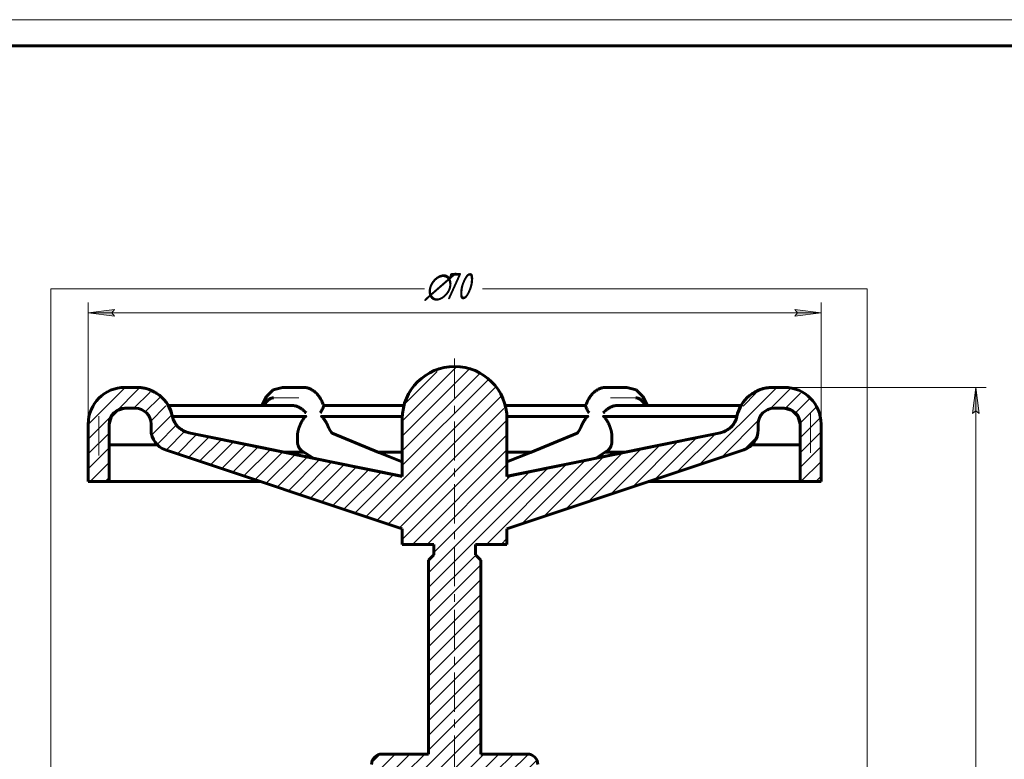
# Model space of a CAD drawing. Header units: millimetres. Extents: x 0 to 594, y 0 to 420.
# Tile 4 of 4: x 250 to 438, y 279 to 420. Entities that reach past the tile are written whole.
import ezdxf

# ---------------------------------------------------------------- set-up
doc = ezdxf.new("R2010")
doc.units = ezdxf.units.MM
for name, pattern in [('K5LT_AXLED', [12, 7.5, -1.5, 1.5, -1.5]), ('K5LT_BASIC', [0]), ('K5LT_THIN', [0]), ('K5LT_THIN_INCLUDED_TO_HATCHING', [0])]:
    doc.linetypes.add(name, pattern=pattern)
doc.layers.add('Системный слой', color=7, linetype='Continuous')
doc.layers.add('Системный слой (1)', color=251, linetype='Continuous', true_color=0x6c6c6c)
doc.styles.add('KDIMTEXTSTYLE', font='GOST_AU.SHX', dxfattribs={"width": 0.96, "oblique": 15, "height": 5})
doc.styles.add('KTEXTSTYLE', font='GOST_AU.SHX', dxfattribs={"width": 0.96, "height": 5})
doc.dimstyles.new('KDIMSTYLE (2.00)', dxfattribs={"dimtxt": 5, "dimasz": 1, "dimexe": 2, "dimexo": 0, "dimgap": 1, "dimtad": 1, "dimlfac": 0.5, "dimtxsty": 'KDIMTEXTSTYLE', "dimsah": 1, "dimcen": 0, "dimdle": 1, "dimadec": 0, "dimazin": 0, "dimtfac": 0.667, "dimtmove": 0, "dimatfit": 3, "dimfxl": 1, "dimtvp": 1, "dimtolj": 1, "dimtzin": 0, "dimarcsym": 0})

# ---------------------------------------------------------------- blocks, each defined once
blk = doc.blocks.new('U0')
at = {"layer": 'Системный слой (1)', "color": 150, "linetype": 'K5LT_BASIC', "lineweight": 60, "true_color": 0x0080ff}
for p, q in [((270.48, 345.73), (270.46, 345.73)), ((272.46, 345.73), (270.48, 345.73))]:
    blk.add_line(p, q, dxfattribs=at)
blk = doc.blocks.new('U1')
at = {"layer": 'Системный слой (1)', "color": 150, "linetype": 'K5LT_BASIC', "lineweight": 60, "true_color": 0x0080ff}
for p, q in [((396.44, 345.73), (394.46, 345.73)), ((396.46, 345.73), (396.44, 345.73))]:
    blk.add_line(p, q, dxfattribs=at)
blk = doc.blocks.new('U2')
at = {"layer": 'Системный слой (1)', "color": 150, "linetype": 'K5LT_BASIC', "lineweight": 60, "true_color": 0x0080ff}
for p, q in [((368.16, 347.72), (368.09, 347.73)), ((368.26, 347.72), (368.16, 347.72)), ((368.3, 347.71), (368.26, 347.72)), ((368.33, 347.7), (368.3, 347.71)), ((368.34, 347.7), (368.33, 347.7)), ((368.43, 347.68), (368.34, 347.7)), ((368.34, 347.7), (368.34, 347.7)), ((368.54, 347.65), (368.43, 347.68)), ((368.59, 347.63), (368.54, 347.65)), ((368.62, 347.62), (368.59, 347.63)), ((368.63, 347.61), (368.62, 347.62)), ((368.64, 347.61), (368.63, 347.61)), ((368.77, 347.54), (368.64, 347.61)), ((368.88, 347.47), (368.77, 347.54)), ((368.93, 347.44), (368.88, 347.47)), ((368.95, 347.42), (368.93, 347.44)), ((368.97, 347.41), (368.95, 347.42)), ((369.07, 347.33), (368.97, 347.41)), ((368.97, 347.41), (368.97, 347.41)), ((369.17, 347.24), (369.07, 347.33)), ((369.22, 347.19), (369.17, 347.24)), ((369.24, 347.17), (369.22, 347.19)), ((369.25, 347.16), (369.24, 347.17)), ((369.26, 347.15), (369.25, 347.16)), ((369.35, 347.04), (369.26, 347.15)), ((369.45, 346.93), (369.35, 347.04)), ((369.49, 346.87), (369.45, 346.93)), ((369.52, 346.84), (369.49, 346.87)), ((369.53, 346.82), (369.52, 346.84)), ((369.53, 346.81), (369.53, 346.82)), ((369.56, 346.78), (369.53, 346.81)), ((369.68, 346.6), (369.56, 346.78)), ((369.73, 346.5), (369.68, 346.6)), ((369.76, 346.45), (369.73, 346.5)), ((369.78, 346.42), (369.76, 346.45)), ((369.78, 346.41), (369.78, 346.42)), ((369.79, 346.4), (369.78, 346.41)), ((369.87, 346.24), (369.79, 346.4))]:
    blk.add_line(p, q, dxfattribs=at)
blk = doc.blocks.new('U4')
at = {"layer": 'Системный слой (1)', "color": 150, "linetype": 'K5LT_BASIC', "lineweight": 60, "true_color": 0x0080ff}
for p, q in [((352.41, 339.13), (356.87, 340.96)), ((356.87, 340.96), (356.88, 340.96)), ((356.88, 340.96), (356.88, 340.96)), ((356.88, 340.96), (356.88, 340.96)), ((356.88, 340.96), (356.88, 340.96)), ((356.88, 340.96), (356.88, 340.96)), ((347.93, 337.31), (352.41, 339.13)), ((343.46, 335.48), (347.93, 337.31))]:
    blk.add_line(p, q, dxfattribs=at)
blk = doc.blocks.new('U5')
at = {"layer": 'Системный слой (1)', "color": 150, "linetype": 'K5LT_BASIC', "lineweight": 60, "true_color": 0x0080ff}
for p, q in [((296.28, 338.29), (282.69, 341.07)), ((309.86, 335.52), (296.28, 338.29)), ((323.46, 332.75), (309.86, 335.52))]:
    blk.add_line(p, q, dxfattribs=at)
blk = doc.blocks.new('U6')
at = {"layer": 'Системный слой (1)', "color": 150, "linetype": 'K5LT_BASIC', "lineweight": 60, "true_color": 0x0080ff}
for p, q in [((268.98, 345.33), (267.88, 344.23)), ((270.48, 345.73), (268.98, 345.33)), ((267.88, 344.23), (267.48, 342.73))]:
    blk.add_line(p, q, dxfattribs=at)
blk = doc.blocks.new('U7')
at = {"layer": 'Системный слой (1)', "color": 150, "linetype": 'K5LT_BASIC', "lineweight": 60, "true_color": 0x0080ff}
for p, q in [((297.49, 347.98), (298.82, 349.23)), ((298.82, 349.23), (300.56, 349.73)), ((296.62, 346.24), (297.49, 347.98))]:
    blk.add_line(p, q, dxfattribs=at)
blk = doc.blocks.new('U8')
at = {"layer": 'Системный слой (1)', "color": 150, "linetype": 'K5LT_BASIC', "lineweight": 60, "true_color": 0x0080ff}
for p, q in [((323.47, 344.17), (307.87, 344.17)), ((359.05, 344.17), (343.45, 344.17))]:
    blk.add_line(p, q, dxfattribs=at)
blk = doc.blocks.new('U9')
at = {"layer": 'Системный слой (1)', "color": 150, "linetype": 'K5LT_BASIC', "lineweight": 60, "true_color": 0x0080ff}
for p, q in [((310.05, 340.96), (310.04, 340.96)), ((310.04, 340.96), (310.04, 340.96)), ((310.04, 340.96), (310.04, 340.96)), ((310.04, 340.96), (310.04, 340.96)), ((310.04, 340.96), (310.04, 340.96)), ((314.52, 339.13), (310.05, 340.96)), ((318.99, 337.31), (314.52, 339.13)), ((323.46, 335.48), (318.99, 337.31))]:
    blk.add_line(p, q, dxfattribs=at)
blk = doc.blocks.new('U11')
at = {"layer": 'Системный слой (1)', "color": 150, "linetype": 'K5LT_BASIC', "lineweight": 60, "true_color": 0x0080ff}
for p, q in [((368.09, 347.73), (368.5, 347.66)), ((368.5, 347.66), (368.51, 347.66)), ((368.51, 347.66), (368.52, 347.65)), ((368.52, 347.65), (368.55, 347.64)), ((368.55, 347.64), (368.61, 347.62)), ((368.61, 347.62), (368.73, 347.56)), ((368.73, 347.56), (368.84, 347.5)), ((368.84, 347.5), (368.85, 347.49)), ((368.85, 347.49), (368.86, 347.48)), ((368.86, 347.48), (368.89, 347.47)), ((368.89, 347.47), (368.94, 347.43)), ((368.94, 347.43), (369.05, 347.35)), ((369.05, 347.35), (369.14, 347.27)), ((369.14, 347.27), (369.14, 347.26)), ((369.14, 347.26), (369.16, 347.25)), ((369.16, 347.25), (369.18, 347.23)), ((369.18, 347.23), (369.23, 347.18)), ((369.23, 347.18), (369.32, 347.08)), ((369.32, 347.08), (369.42, 346.96)), ((369.42, 346.96), (369.43, 346.95)), ((369.43, 346.95), (369.44, 346.94)), ((369.44, 346.94), (369.46, 346.91)), ((369.46, 346.91), (369.51, 346.84)), ((369.51, 346.84), (369.6, 346.71)), ((369.6, 346.71), (369.69, 346.57)), ((369.69, 346.57), (369.7, 346.56)), ((369.7, 346.56), (369.71, 346.54)), ((369.71, 346.54), (369.73, 346.51)), ((369.73, 346.51), (369.76, 346.45)), ((369.76, 346.45), (369.83, 346.31)), ((369.83, 346.31), (369.87, 346.24))]:
    blk.add_line(p, q, dxfattribs=at)
blk = doc.blocks.new('U13')
at = {"layer": 'Системный слой (1)', "color": 150, "linetype": 'K5LT_BASIC', "lineweight": 60, "true_color": 0x0080ff}
for p, q in [((370.65, 338.29), (384.24, 341.07)), ((357.06, 335.52), (370.65, 338.29)), ((343.46, 332.75), (357.06, 335.52))]:
    blk.add_line(p, q, dxfattribs=at)
blk = doc.blocks.new('U14')
at = {"layer": 'Системный слой (1)', "color": 150, "linetype": 'K5LT_BASIC', "lineweight": 60, "true_color": 0x0080ff}
for p, q in [((357.01, 341.08), (356.87, 340.96)), ((357.27, 341.46), (357.01, 341.08)), ((357.56, 342.07), (357.27, 341.46))]:
    blk.add_line(p, q, dxfattribs=at)
blk = doc.blocks.new('U17')
at = {"layer": 'Системный слой (1)', "color": 150, "linetype": 'K5LT_BASIC', "lineweight": 60, "true_color": 0x0080ff}
for p, q in [((309.36, 342.07), (309.65, 341.46)), ((309.65, 341.46), (309.91, 341.08)), ((309.91, 341.08), (310.05, 340.96))]:
    blk.add_line(p, q, dxfattribs=at)
blk = doc.blocks.new('U18')
at = {"layer": 'Системный слой (1)', "color": 150, "linetype": 'K5LT_BASIC', "lineweight": 60, "true_color": 0x0080ff}
for p, q in [((318.84, 337.36), (323.46, 337.36)), ((343.46, 337.36), (348.08, 337.36))]:
    blk.add_line(p, q, dxfattribs=at)
blk = doc.blocks.new('U20')
at = {"layer": 'Системный слой (1)', "color": 150, "linetype": 'K5LT_BASIC', "lineweight": 60, "true_color": 0x0080ff}
for p, q in [((368.11, 349.23), (366.36, 349.73)), ((369.43, 347.98), (368.11, 349.23)), ((370.3, 346.24), (369.43, 347.98))]:
    blk.add_line(p, q, dxfattribs=at)
blk = doc.blocks.new('U21')
at = {"layer": 'Системный слой (1)', "color": 150, "linetype": 'K5LT_BASIC', "lineweight": 60, "true_color": 0x0080ff}
for p, q in [((308.44, 346.24), (323.78, 346.24)), ((343.14, 346.24), (358.48, 346.24))]:
    blk.add_line(p, q, dxfattribs=at)
blk = doc.blocks.new('U23')
at = {"layer": 'Системный слой (1)', "color": 150, "linetype": 'K5LT_BASIC', "lineweight": 60, "true_color": 0x0080ff}
for p, q in [((396.44, 345.73), (397.94, 345.33)), ((397.94, 345.33), (399.04, 344.23)), ((399.04, 344.23), (399.44, 342.73))]:
    blk.add_line(p, q, dxfattribs=at)
blk = doc.blocks.new('U24')
at = {"layer": 'Системный слой (1)', "color": 150, "linetype": 'K5LT_BASIC', "lineweight": 60, "true_color": 0x0080ff}
for p, q in [((297.09, 346.31), (297.05, 346.24)), ((297.16, 346.45), (297.09, 346.31)), ((297.2, 346.51), (297.16, 346.45)), ((297.21, 346.54), (297.2, 346.51)), ((297.22, 346.56), (297.21, 346.54)), ((297.23, 346.57), (297.22, 346.56)), ((297.32, 346.71), (297.23, 346.57)), ((297.41, 346.84), (297.32, 346.71)), ((297.46, 346.91), (297.41, 346.84)), ((297.48, 346.94), (297.46, 346.91)), ((297.49, 346.95), (297.48, 346.94)), ((297.5, 346.96), (297.49, 346.95)), ((297.6, 347.08), (297.5, 346.96)), ((297.69, 347.18), (297.6, 347.08)), ((297.74, 347.23), (297.69, 347.18)), ((297.77, 347.25), (297.74, 347.23)), ((297.78, 347.26), (297.77, 347.25)), ((297.87, 347.35), (297.78, 347.27)), ((297.78, 347.27), (297.78, 347.26)), ((297.98, 347.43), (297.87, 347.35)), ((298.03, 347.47), (297.98, 347.43)), ((298.06, 347.48), (298.03, 347.47)), ((298.07, 347.49), (298.06, 347.48)), ((298.08, 347.5), (298.07, 347.49)), ((298.19, 347.56), (298.08, 347.5)), ((298.31, 347.62), (298.19, 347.56)), ((298.37, 347.64), (298.31, 347.62)), ((298.4, 347.65), (298.37, 347.64)), ((298.41, 347.66), (298.4, 347.65)), ((298.42, 347.66), (298.41, 347.66)), ((298.83, 347.73), (298.42, 347.66))]:
    blk.add_line(p, q, dxfattribs=at)
blk = doc.blocks.new('U25')
at = {"layer": 'Системный слой (1)', "color": 150, "linetype": 'K5LT_BASIC', "lineweight": 60, "true_color": 0x0080ff}
for p, q in [((297.05, 346.24), (297.14, 346.4)), ((297.14, 346.41), (297.15, 346.42)), ((297.14, 346.4), (297.14, 346.41)), ((297.15, 346.42), (297.16, 346.45)), ((297.16, 346.45), (297.19, 346.5)), ((297.19, 346.5), (297.25, 346.6)), ((297.25, 346.6), (297.37, 346.78)), ((297.37, 346.78), (297.39, 346.81)), ((297.39, 346.81), (297.4, 346.82)), ((297.4, 346.82), (297.41, 346.84)), ((297.41, 346.84), (297.43, 346.87)), ((297.43, 346.87), (297.47, 346.93)), ((297.47, 346.93), (297.57, 347.04)), ((297.57, 347.04), (297.66, 347.15)), ((297.66, 347.15), (297.67, 347.16)), ((297.67, 347.16), (297.68, 347.17)), ((297.68, 347.17), (297.71, 347.19)), ((297.71, 347.19), (297.75, 347.24)), ((297.75, 347.24), (297.85, 347.33)), ((297.85, 347.33), (297.95, 347.41)), ((297.95, 347.41), (297.97, 347.42)), ((297.95, 347.41), (297.95, 347.41)), ((297.97, 347.42), (297.99, 347.44)), ((297.99, 347.44), (298.05, 347.47)), ((298.05, 347.47), (298.15, 347.54)), ((298.15, 347.54), (298.28, 347.61)), ((298.28, 347.61), (298.29, 347.61)), ((298.29, 347.61), (298.3, 347.62)), ((298.3, 347.62), (298.33, 347.63)), ((298.33, 347.63), (298.39, 347.65)), ((298.39, 347.65), (298.49, 347.68)), ((298.49, 347.68), (298.58, 347.7)), ((298.58, 347.7), (298.58, 347.7)), ((298.58, 347.7), (298.6, 347.7)), ((298.6, 347.7), (298.62, 347.71)), ((298.62, 347.71), (298.67, 347.72)), ((298.67, 347.72), (298.76, 347.72)), ((298.76, 347.72), (298.83, 347.73))]:
    blk.add_line(p, q, dxfattribs=at)
blk = doc.blocks.new('U26')
at = {"layer": 'Системный слой (1)', "color": 7, "linetype": 'K5LT_THIN_INCLUDED_TO_HATCHING', "lineweight": 18}
for p, q in [((256.3, 368.57), (412.3, 368.57)), ((256.3, 130.57), (256.3, 368.57)), ((412.3, 368.57), (412.3, 130.57)), ((412.3, 130.57), (256.3, 130.57))]:
    blk.add_line(p, q, dxfattribs=at)
blk = doc.blocks.new('D3')
at = {"layer": 'Системный слой (1)'}
for points in [[(433.69, 344.73), (433.03, 349.73), (432.38, 344.73), (433.03, 345.23)], [(433.03, 173.73), (433.69, 178.73), (433.03, 178.23), (432.38, 178.73)]]:
    blk.add_hatch(color=7, dxfattribs=at).paths.add_polyline_path(points)
at = {"layer": 'Системный слой (1)', "color": 7, "linetype": 'K5LT_THIN', "lineweight": 18}
for p, q in [((396.46, 349.73), (435.03, 349.73)), ((432.38, 344.73), (433.03, 349.73)), ((433.03, 349.73), (433.69, 344.73)), ((433.03, 349.73), (433.03, 173.73)), ((433.03, 345.23), (432.38, 344.73)), ((433.69, 344.73), (433.03, 345.23)), ((433.03, 173.73), (432.38, 178.73)), ((432.38, 178.73), (433.03, 178.23)), ((433.03, 178.23), (433.69, 178.73)), ((433.69, 178.73), (433.03, 173.73)), ((393.46, 173.73), (435.03, 173.73))]:
    blk.add_line(p, q, dxfattribs=at)
blk.add_wipeout([(432.03, 257.64), (424.65, 257.64), (424.65, 265.48), (432.03, 265.48)]).dxf.layer = 'Системный слой (1)'
at = {"layer": 'Системный слой (1)', "color": 7, "insert": (425.45, 257.64), "char_height": 5, "attachment_point": 1, "rotation": 90, "style": 'KTEXTSTYLE'}
blk.add_mtext('\\H5.0;\\W1.000;\\Q15;\\Q15;\\W0.965;88', dxfattribs=at)
blk = doc.blocks.new('KDIMARROW_01')
at = {"layer": 'Системный слой'}
blk.add_hatch(color=0, dxfattribs=at).paths.add_polyline_path([(-5, -0.66), (0, 0), (-5, 0.66), (-4.5, 0)])
at = {"layer": 'Системный слой', "color": 0, "linetype": 'K5LT_THIN', "lineweight": 18}
for p, q in [((-4.5, 0), (-5, 0.66)), ((-5, 0.66), (0, 0)), ((0, 0), (-5, -0.66)), ((-5, -0.66), (-4.5, 0))]:
    blk.add_line(p, q, dxfattribs=at)
at = {"layer": 'Системный слой (1)', "color": 0, "linetype": 'K5LT_THIN', "lineweight": 18}
blk.add_line((393.46, 143.23), (391.46, 143.23), dxfattribs=at)
blk = doc.blocks.new('D4')
at = {"layer": 'Системный слой (1)'}
for points in [[(263.46, 363.98), (268.46, 364.64), (267.96, 363.98), (268.46, 363.32)], [(398.46, 363.32), (403.46, 363.98), (398.46, 364.64), (398.96, 363.98)]]:
    blk.add_hatch(color=7, dxfattribs=at).paths.add_polyline_path(points)
at = {"layer": 'Системный слой (1)', "color": 7, "linetype": 'K5LT_THIN', "lineweight": 18}
for p, q in [((263.46, 342.73), (263.46, 365.98)), ((403.46, 342.73), (403.46, 365.98)), ((263.46, 363.98), (268.46, 364.64)), ((268.46, 363.32), (263.46, 363.98)), ((263.46, 363.98), (403.46, 363.98)), ((268.46, 364.64), (267.96, 363.98)), ((267.96, 363.98), (268.46, 363.32)), ((398.96, 363.98), (398.46, 364.64)), ((398.46, 364.64), (403.46, 363.98)), ((403.46, 363.98), (398.46, 363.32)), ((398.46, 363.32), (398.96, 363.98))]:
    blk.add_line(p, q, dxfattribs=at)
blk.add_wipeout([(327.72, 364.98), (327.72, 372.36), (338.74, 372.36), (338.74, 364.98)]).dxf.layer = 'Системный слой (1)'
at = {"layer": 'Системный слой (1)', "color": 7, "char_height": 5, "attachment_point": 1, "style": 'KTEXTSTYLE'}
for s, insert in [('\\H5.0;\\W1.000;\\Q15;\\Q15;\\W0.965;∅', (327.72, 371.57)), ('\\H5.0;\\W1.000;\\Q15;\\Q15;\\W0.965;70', (331.03, 371.57))]:
    blk.add_mtext(s, dxfattribs=dict(at, insert=insert))
blk = doc.blocks.new('U50')
at = {"color": 7, "linetype": 'K5LT_THIN', "lineweight": 18}
blk.add_line((0, 420), (594, 420), dxfattribs=at)
at = {"color": 150, "linetype": 'K5LT_BASIC', "lineweight": 60, "true_color": 0x0080ff}
blk.add_line((20, 415), (589, 415), dxfattribs=at)

msp = doc.modelspace()

# ---------------------------------------------------------------- hatches: boundary and pattern name
at = {"layer": 'Системный слой (1)'}
h = msp.add_hatch(dxfattribs=at)
h.set_pattern_fill('', angle=45, style=0, pattern_type=0)
h.set_pattern_definition([(45, (0, 0), (-1.4142136, 1.4142136), [])])
h.paths.add_polyline_path([(359.461, 199.092), (363.316, 198.614), (372.183, 195.831), (374.461, 194.513), (393.461, 194.845), (393.461, 201.514), (391.417, 204.227), (363.461, 204.227), (360.633, 205.398), (359.461, 208.227), (359.461, 210.723), (359.754, 211.431), (360.461, 211.723), (360.461, 223.723), (348.41, 224.778), (348.41, 255.449), (345.355, 256.824), (345.355, 262.607), (349.355, 262.607), (349.355, 277.65), (348.77, 279.064), (347.355, 279.65), (338.461, 279.65), (338.461, 316.727), (337.461, 317.727), (337.461, 319.727), (343.461, 319.727), (343.461, 322.727), (388.726, 337.815), (391.039, 339.821), (391.461, 341.61), (391.461, 342.727), (392.34, 344.848), (394.461, 345.727), (396.461, 345.727), (398.582, 344.848), (399.461, 342.727), (399.461, 338.727), (399.461, 331.727), (403.461, 331.727), (403.461, 342.727), (401.907, 347.125), (397.934, 349.57), (396.461, 349.727), (394.225, 349.727), (389.827, 348.172), (387.382, 344.2), (387.375, 344.168), (385.647, 341.641), (384.263, 341.072), (343.461, 332.727), (343.461, 335.727), (343.461, 343.727), (341.893, 349.103), (337.681, 352.793), (333.461, 353.727), (328.085, 352.159), (324.395, 347.946), (323.461, 343.727), (323.461, 335.727), (323.461, 332.727), (282.659, 341.072), (280.123, 342.787), (279.547, 344.168), (277.12, 348.152), (272.729, 349.727), (272.697, 349.727), (270.461, 349.727), (266.063, 348.172), (263.618, 344.2), (263.461, 342.727), (263.461, 331.727), (267.461, 331.727), (267.461, 338.727), (267.461, 342.727), (268.34, 344.848), (270.461, 345.727), (272.461, 345.727), (274.582, 344.848), (275.461, 342.727), (275.461, 341.61), (276.633, 338.781), (278.196, 337.815), (323.461, 322.727), (323.461, 319.727), (329.461, 319.727), (329.461, 317.727), (328.461, 316.727), (328.461, 279.65), (319.567, 279.65), (318.152, 279.064), (317.567, 277.65), (317.567, 262.607), (321.567, 262.607), (321.567, 256.824), (318.512, 255.449), (318.512, 224.778), (306.461, 223.723), (306.461, 211.723), (307.168, 211.431), (307.461, 210.723), (307.461, 208.227), (306.289, 205.398), (303.461, 204.227), (275.505, 204.227), (273.461, 201.514), (273.461, 194.845), (292.461, 194.513), (301.017, 198.141), (303.606, 198.614), (311.461, 199.511), (311.461, 203.65), (310.121, 206.395), (314.121, 206.395), (314.791, 219.476), (321.728, 219.476), (322.587, 206.395), (324.198, 206.395), (324.198, 190.727), (329.446, 190.727), (329.446, 188.266), (326.461, 185.727), (326.461, 181.727), (318.461, 181.727), (318.461, 175.727), (324.461, 169.727), (342.461, 169.727), (348.461, 175.727), (348.461, 181.727), (340.461, 181.727), (340.461, 185.727), (337.477, 188.266), (337.477, 190.727), (342.724, 190.727), (342.724, 206.395), (344.335, 206.395), (345.194, 219.476), (352.131, 219.476), (352.801, 206.395), (356.801, 206.395), (355.461, 203.65), (355.461, 199.511), (355.461, 178.727), (354.289, 175.898), (351.461, 174.727), (347.461, 174.727), (347.461, 169.727), (355.461, 169.727), (358.289, 170.898), (359.461, 173.727)])
h.paths.add_polyline_path([(346.989, 275.176), (346.989, 272.176), (343.58, 272.176), (343.58, 258.418), (342.724, 256.395), (342.724, 226.727), (338.461, 226.727), (338.461, 276.176), (345.989, 276.176), (346.696, 275.883)])
h.paths.add_polyline_path([(319.933, 272.176), (319.933, 275.176), (320.226, 275.883), (320.933, 276.176), (328.461, 276.176), (328.461, 226.727), (324.198, 226.727), (324.198, 256.395), (323.342, 258.418), (323.342, 272.176)])
h.paths.add_polyline_path([(363.316, 148.839), (337.47, 147.008), (333.461, 147.01), (311.461, 147.943), (311.461, 165.727), (312.633, 168.555), (315.461, 169.727), (319.461, 169.727), (319.461, 174.727), (311.461, 174.727), (308.633, 173.555), (307.461, 170.727), (307.461, 148.362), (303.606, 148.839), (294.739, 151.623), (292.461, 152.94), (273.461, 152.609), (273.461, 145.939), (275.505, 143.227), (315.423, 143.227), (330.59, 142.447), (341.9, 142.6), (351.499, 143.227), (391.417, 143.227), (393.461, 145.939), (393.461, 152.609), (374.461, 152.94), (365.905, 149.312)])

# ---------------------------------------------------------------- linework, layer by layer
at = {"layer": 'Системный слой (1)', "color": 30, "linetype": 'K5LT_AXLED', "lineweight": 18, "true_color": 0xff8000}
for p, q in [((333.461, 167.727), (333.461, 355.727)), ((298.563, 347.727), (303.681, 347.727)), ((363.241, 347.727), (368.359, 347.727)), ((265.48, 336.727), (265.48, 344.727)), ((401.442, 344.727), (401.442, 336.727))]:
    msp.add_line(p, q, dxfattribs=at)
at = {"layer": 'Системный слой (1)', "color": 150, "linetype": 'K5LT_BASIC', "lineweight": 60, "true_color": 0x0080ff}
for p, q in [((270.461, 349.727), (272.697, 349.727)), ((272.697, 349.727), (272.718, 349.727)), ((272.718, 349.727), (272.751, 349.727)), ((301.681, 349.727), (300.563, 349.727)), ((301.681, 349.727), (304.499, 349.727)), ((304.499, 349.727), (304.499, 349.727)), ((362.423, 349.727), (362.423, 349.727)), ((362.423, 349.727), (365.241, 349.727)), ((366.359, 349.727), (365.241, 349.727)), ((394.204, 349.727), (394.203, 349.727)), ((394.204, 349.727), (394.225, 349.727)), ((394.225, 349.727), (396.461, 349.727)), ((278.772, 346.244), (302.595, 346.244)), ((364.327, 346.244), (388.15, 346.244)), ((263.461, 342.727), (263.461, 331.727)), ((267.461, 342.727), (267.461, 338.727)), ((267.48, 338.727), (267.48, 342.727)), ((275.461, 342.727), (275.461, 341.61)), ((305.156, 344.168), (279.57, 344.168)), ((323.461, 335.727), (323.461, 343.727)), ((343.461, 343.727), (343.461, 335.727)), ((387.352, 344.168), (361.766, 344.168)), ((391.461, 342.727), (391.461, 341.61)), ((399.442, 342.727), (399.442, 338.727)), ((399.461, 342.727), (399.461, 338.727)), ((403.461, 342.727), (403.461, 331.727)), ((323.461, 332.727), (282.659, 341.072)), ((282.685, 341.072), (282.685, 341.072)), ((310.039, 340.964), (310.038, 340.964)), ((343.461, 332.727), (384.263, 341.072)), ((356.883, 340.964), (356.884, 340.964)), ((384.237, 341.072), (384.237, 341.072)), ((267.461, 331.727), (267.461, 338.727)), ((276.688, 338.727), (267.461, 338.727)), ((303.424, 339.44), (303.424, 340.362)), ((363.498, 339.44), (363.498, 340.362)), ((399.461, 338.727), (390.234, 338.727)), ((399.461, 338.727), (399.461, 331.727)), ((323.461, 322.727), (278.196, 337.815)), ((300.826, 337.365), (304.664, 337.365)), ((306.361, 336.234), (304.294, 337.611)), ((343.461, 322.727), (388.726, 337.815)), ((360.561, 336.234), (362.628, 337.611)), ((362.258, 337.365), (366.096, 337.365)), ((323.461, 335.727), (323.461, 332.727)), ((343.461, 335.727), (343.461, 332.727)), ((267.461, 331.727), (263.461, 331.727)), ((267.461, 331.727), (296.461, 331.727)), ((370.461, 331.727), (399.461, 331.727)), ((403.461, 331.727), (399.461, 331.727)), ((323.461, 322.727), (323.461, 319.727)), ((343.461, 322.727), (343.461, 319.727)), ((329.461, 319.727), (323.461, 319.727)), ((329.461, 317.727), (329.461, 319.727)), ((337.461, 317.727), (337.461, 319.727)), ((343.461, 319.727), (337.461, 319.727)), ((329.461, 317.727), (328.461, 316.727)), ((328.461, 279.65), (328.461, 316.727)), ((337.461, 317.727), (338.461, 316.727)), ((338.461, 279.65), (338.461, 316.727)), ((319.567, 279.65), (328.461, 279.65)), ((338.461, 279.65), (347.355, 279.65))]:
    msp.add_line(p, q, dxfattribs=at)
for centre, radius, start, end in [((333.461, 343.727), 10, 90, 180), ((333.461, 343.727), 10, 0, 90), ((270.461, 342.727), 7, 90, 180), ((272.697, 342.727), 7, 11.8808, 90), ((394.225, 342.727), 7, 90, 168.1192), ((396.461, 342.727), 7, 0, 90), ((270.461, 342.727), 3, 90, 180), ((272.461, 342.727), 3, 0, 90), ((394.461, 342.727), 3, 90, 180), ((396.461, 342.727), 3, 0, 90), ((283.461, 344.991), 4, 191.8808, 258.43987), ((383.461, 344.991), 4, 281.56013, 348.1192), ((279.461, 341.61), 4, 180, 251.56505), ((387.461, 341.61), 4, 288.43495, 0), ((319.567, 277.65), 2, 90, 180), ((347.355, 277.65), 2, 0, 90)]:
    msp.add_arc(centre, radius, start, end, dxfattribs=at)
for centre, major_axis, start_param, end_param in [((309.282, 339.113), (0.757, 1.851), 6.2831784, 6.2835584), ((357.64, 339.113), (-0.757, 1.851), 6.2828122, 6.2831922)]:
    msp.add_ellipse(centre, major_axis=major_axis, ratio=0.8484752, start_param=start_param, end_param=end_param, dxfattribs=at)
for points, knots in [([(279.37, 344.913), (279.357, 344.954), (279.343, 344.996), (279.292, 345.139), (279.254, 345.241), (279.14, 345.523), (279.06, 345.702), (278.909, 346.001), (278.843, 346.124), (278.694, 346.377), (278.612, 346.508), (278.362, 346.88), (278.184, 347.112), (277.801, 347.55), (277.598, 347.755), (277.167, 348.14), (276.939, 348.319), (276.473, 348.642), (276.234, 348.787), (275.767, 349.034), (275.538, 349.139), (275.033, 349.339), (274.758, 349.429), (274.22, 349.569), (273.957, 349.622), (273.424, 349.696), (273.151, 349.718), (272.835, 349.726), (272.793, 349.726), (272.75, 349.727)], [0.125578, 0.125578, 0.125578, 0.125578, 0.376734, 0.376734, 1.004624, 1.004624, 2.134826, 2.134826, 2.9368335, 2.9368335, 3.8291697, 3.8291697, 5.5199251, 5.5199251, 7.1805678, 7.1805678, 8.8545872, 8.8545872, 10.451236, 10.451236, 11.908899, 11.908899, 13.5804588, 13.5804588, 15.1164785, 15.1164785, 16.6943388, 16.6943388, 16.9386467, 16.9386467, 16.9386467, 16.9386467]), ([(308.443, 346.232), (308.442, 346.236), (308.441, 346.24), (308.387, 346.385), (308.336, 346.528), (308.212, 346.828), (308.14, 346.987), (307.99, 347.289), (307.912, 347.433), (307.751, 347.705), (307.667, 347.834), (307.495, 348.078), (307.407, 348.192), (307.227, 348.408), (307.134, 348.51), (306.946, 348.699), (306.85, 348.787), (306.655, 348.951), (306.555, 349.026), (306.353, 349.167), (306.249, 349.231), (306.041, 349.347), (305.937, 349.399), (305.726, 349.491), (305.62, 349.531), (305.411, 349.599), (305.307, 349.627), (305.096, 349.673), (304.988, 349.691), (304.771, 349.717), (304.662, 349.724), (304.534, 349.727), (304.517, 349.727), (304.499, 349.727)], [3.8585241, 3.8585241, 3.8585241, 3.8585241, 3.8874084, 3.8874084, 4.9411989, 4.9411989, 6.1916944, 6.1916944, 7.3894677, 7.3894677, 8.5387628, 8.5387628, 9.6365052, 9.6365052, 10.6895316, 10.6895316, 11.6902405, 11.6902405, 12.6603449, 12.6603449, 13.6024665, 13.6024665, 14.5041692, 14.5041692, 15.369536, 15.369536, 16.1871486, 16.1871486, 17.030442, 17.030442, 17.8662749, 17.8662749, 18, 18, 18, 18]), ([(358.479, 346.232), (358.48, 346.236), (358.481, 346.24), (358.535, 346.385), (358.586, 346.528), (358.71, 346.828), (358.782, 346.987), (358.932, 347.289), (359.01, 347.433), (359.172, 347.705), (359.255, 347.834), (359.427, 348.078), (359.515, 348.192), (359.695, 348.408), (359.788, 348.51), (359.976, 348.699), (360.072, 348.787), (360.267, 348.951), (360.367, 349.026), (360.569, 349.167), (360.673, 349.231), (360.881, 349.347), (360.985, 349.399), (361.196, 349.491), (361.302, 349.531), (361.511, 349.599), (361.615, 349.627), (361.826, 349.673), (361.934, 349.691), (362.151, 349.717), (362.26, 349.724), (362.388, 349.727), (362.405, 349.727), (362.423, 349.727)], [3.8585241, 3.8585241, 3.8585241, 3.8585241, 3.8874084, 3.8874084, 4.9412096, 4.9412096, 6.1917049, 6.1917049, 7.389478, 7.389478, 8.5387727, 8.5387727, 9.6365146, 9.6365146, 10.6895409, 10.6895409, 11.6902507, 11.6902507, 12.6603553, 12.6603553, 13.6024755, 13.6024755, 14.5041777, 14.5041777, 15.3695464, 15.3695464, 16.1871594, 16.1871594, 17.0304531, 17.0304531, 17.8662858, 17.8662858, 18, 18, 18, 18]), ([(394.204, 349.727), (393.985, 349.727), (393.763, 349.716), (393.403, 349.682), (393.261, 349.665), (393.027, 349.628), (392.934, 349.612), (392.796, 349.584), (392.752, 349.575), (392.663, 349.555), (392.619, 349.545), (392.54, 349.526), (392.505, 349.518), (392.414, 349.494), (392.358, 349.479), (392.197, 349.434), (392.092, 349.401), (391.784, 349.299), (391.582, 349.221), (391.127, 349.021), (390.874, 348.891), (390.385, 348.601), (390.15, 348.442), (389.697, 348.092), (389.478, 347.9), (389.067, 347.493), (388.874, 347.276), (388.516, 346.82), (388.352, 346.581), (388.184, 346.303), (388.165, 346.274), (388.031, 346.014), (387.902, 345.789), (387.705, 345.344), (387.623, 345.131), (387.552, 344.913)], [0, 0, 0, 0, 1.7174644, 1.7174644, 2.8297152, 2.8297152, 3.5691389, 3.5691389, 3.9237938, 3.9237938, 4.2784486, 4.2784486, 4.5588102, 4.5588102, 5.0126645, 5.0126645, 5.8669651, 5.8669651, 7.5488686, 7.5488686, 9.7616116, 9.7616116, 11.9760166, 11.9760166, 14.2352656, 14.2352656, 16.4959953, 16.4959953, 18.7581188, 18.7581188, 19.0270111, 19.0270111, 21.0447199, 21.0447199, 22.8300498, 22.8300498, 22.8300498, 22.8300498]), ([(302.595, 346.244), (302.634, 346.244), (302.702, 346.241), (302.799, 346.232), (302.894, 346.218), (303.015, 346.194), (303.177, 346.152), (303.38, 346.082), (303.617, 345.979), (303.875, 345.841), (304.118, 345.686), (304.315, 345.544), (304.455, 345.433), (304.555, 345.348), (304.637, 345.277), (304.704, 345.215), (304.763, 345.16), (304.815, 345.11), (304.883, 345.042), (304.967, 344.956), (305.032, 344.886), (305.064, 344.85)], [0.2671781, 0.2671781, 0.2671781, 0.2671781, 0.30150133, 0.32645208, 0.34945897, 0.38200762, 0.42777955, 0.48384655, 0.54984954, 0.62518168, 0.70134523, 0.76105422, 0.80121192, 0.82995849, 0.85580056, 0.87873865, 0.89597957, 0.91324436, 0.93054804, 0.96522421, 1, 1, 1, 1]), ([(308.443, 346.232), (308.443, 346.231), (308.445, 346.228), (308.446, 346.222), (308.446, 346.21), (308.445, 346.192), (308.437, 346.152), (308.416, 346.082), (308.378, 345.979), (308.319, 345.841), (308.247, 345.686), (308.176, 345.544), (308.118, 345.433), (308.073, 345.348), (308.034, 345.277), (308, 345.215), (307.969, 345.16), (307.94, 345.11), (307.901, 345.042), (307.85, 344.956), (307.808, 344.886), (307.786, 344.85)], [0.32359067, 0.32359067, 0.32359067, 0.32359067, 0.32645208, 0.34945897, 0.35795314, 0.38200762, 0.42777955, 0.48384655, 0.54984954, 0.62518168, 0.70134523, 0.76105422, 0.80121192, 0.82995849, 0.85580056, 0.87873865, 0.89597957, 0.91324436, 0.93054804, 0.96522421, 1, 1, 1, 1]), ([(358.479, 346.232), (358.479, 346.231), (358.477, 346.228), (358.476, 346.222), (358.476, 346.21), (358.477, 346.192), (358.485, 346.152), (358.506, 346.082), (358.544, 345.979), (358.603, 345.841), (358.675, 345.686), (358.746, 345.544), (358.804, 345.433), (358.849, 345.348), (358.888, 345.277), (358.922, 345.215), (358.953, 345.16), (358.982, 345.11), (359.021, 345.042), (359.072, 344.956), (359.114, 344.886), (359.136, 344.85)], [0.32359068, 0.32359068, 0.32359068, 0.32359068, 0.32645208, 0.34945897, 0.35795314, 0.38200762, 0.42777955, 0.48384655, 0.54984954, 0.62518168, 0.70134523, 0.76105422, 0.80121192, 0.82995849, 0.85580056, 0.87873865, 0.89597957, 0.91324436, 0.93054804, 0.96522421, 1, 1, 1, 1]), ([(364.327, 346.244), (364.288, 346.244), (364.22, 346.241), (364.124, 346.232), (364.028, 346.218), (363.907, 346.194), (363.745, 346.152), (363.542, 346.082), (363.305, 345.979), (363.047, 345.841), (362.804, 345.686), (362.607, 345.544), (362.467, 345.433), (362.367, 345.348), (362.285, 345.277), (362.218, 345.215), (362.159, 345.16), (362.107, 345.11), (362.039, 345.042), (361.955, 344.956), (361.89, 344.886), (361.858, 344.85)], [0.2671781, 0.2671781, 0.2671781, 0.2671781, 0.30150133, 0.32645208, 0.34945897, 0.38200762, 0.42777955, 0.48384655, 0.54984954, 0.62518168, 0.70134523, 0.76105422, 0.80121192, 0.82995849, 0.85580056, 0.87873865, 0.89597957, 0.91324436, 0.93054804, 0.96522421, 1, 1, 1, 1]), ([(279.571, 344.164), (279.571, 344.164), (279.571, 344.165), (279.571, 344.166), (279.57, 344.167), (279.57, 344.168), (279.57, 344.168), (279.57, 344.168)], [0.987927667, 0.987927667, 0.987927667, 0.987927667, 0.988317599, 0.991190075, 0.994080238, 0.997013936, 1, 1, 1, 1]), ([(279.571, 344.164), (279.571, 344.163), (279.572, 344.162), (279.572, 344.159), (279.573, 344.156), (279.575, 344.147), (279.576, 344.142), (279.58, 344.125), (279.582, 344.115), (279.589, 344.083), (279.594, 344.063), (279.609, 344.001), (279.619, 343.961), (279.653, 343.842), (279.677, 343.763), (279.756, 343.534), (279.818, 343.386), (279.962, 343.09), (280.045, 342.943), (280.229, 342.662), (280.329, 342.528), (280.545, 342.275), (280.659, 342.156), (280.903, 341.932), (281.032, 341.828), (281.301, 341.636), (281.442, 341.549), (281.733, 341.392), (281.884, 341.323), (282.191, 341.203), (282.347, 341.154), (282.565, 341.098), (282.625, 341.085), (282.685, 341.072)], [0.0158756, 0.0158756, 0.0158756, 0.0158756, 0.0228013, 0.0228013, 0.0570033, 0.0570033, 0.119707, 0.119707, 0.2394139, 0.2394139, 0.4731275, 0.4731275, 0.9303794, 0.9303794, 1.8322496, 1.8322496, 3.5903708, 3.5903708, 5.4403238, 5.4403238, 7.2747997, 7.2747997, 9.0845226, 9.0845226, 10.9018481, 10.9018481, 12.7136192, 12.7136192, 14.5305423, 14.5305423, 16.3267196, 16.3267196, 17, 17, 17, 17]), ([(303.424, 340.362), (303.424, 340.405), (303.425, 340.492), (303.431, 340.622), (303.441, 340.753), (303.455, 340.884), (303.473, 341.016), (303.495, 341.149), (303.52, 341.282), (303.549, 341.416), (303.582, 341.549), (303.617, 341.682), (303.656, 341.813), (303.698, 341.944), (303.743, 342.074), (303.789, 342.201), (303.838, 342.327), (303.89, 342.45), (303.942, 342.571), (303.996, 342.689), (304.05, 342.802), (304.105, 342.912), (304.16, 343.017), (304.215, 343.119), (304.269, 343.215), (304.322, 343.307), (304.375, 343.395), (304.428, 343.479), (304.478, 343.556), (304.527, 343.628), (304.573, 343.693), (304.617, 343.753), (304.658, 343.806), (304.697, 343.854), (304.734, 343.898), (304.769, 343.937), (304.802, 343.972), (304.832, 344.002), (304.86, 344.027), (304.886, 344.05), (304.91, 344.069), (304.933, 344.085), (304.954, 344.1), (304.974, 344.112), (304.992, 344.123), (305.009, 344.131), (305.024, 344.138), (305.038, 344.144), (305.051, 344.149), (305.063, 344.153), (305.075, 344.157), (305.086, 344.16), (305.097, 344.162), (305.109, 344.164), (305.12, 344.166), (305.132, 344.167), (305.143, 344.168), (305.152, 344.168), (305.156, 344.168)], [0, 0, 0, 0, 0.0283957, 0.057009, 0.0859457, 0.1152999, 0.1448584, 0.1748565, 0.2051172, 0.2357311, 0.266433, 0.2973019, 0.3282286, 0.3591846, 0.3900864, 0.420804, 0.4513746, 0.4816944, 0.5119159, 0.5414769, 0.5704967, 0.5985317, 0.6261364, 0.652558, 0.6782268, 0.7028304, 0.7271353, 0.7500563, 0.7719085, 0.7919355, 0.8111944, 0.8284633, 0.8444998, 0.8588111, 0.8726239, 0.8849742, 0.8963986, 0.9063402, 0.9157978, 0.9240252, 0.9315931, 0.9383673, 0.9449762, 0.9509814, 0.9564762, 0.9612033, 0.9656356, 0.969503, 0.9730841, 0.9763241, 0.979494, 0.9825144, 0.9854562, 0.9883176, 0.9911901, 0.9940802, 0.9970139, 1, 1, 1, 1]), ([(309.364, 342.07), (309.347, 342.114), (309.313, 342.2), (309.26, 342.327), (309.206, 342.45), (309.149, 342.571), (309.092, 342.689), (309.034, 342.802), (308.976, 342.912), (308.918, 343.017), (308.86, 343.119), (308.803, 343.215), (308.746, 343.307), (308.69, 343.395), (308.635, 343.479), (308.582, 343.556), (308.531, 343.628), (308.482, 343.693), (308.436, 343.753), (308.393, 343.806), (308.352, 343.854), (308.313, 343.898), (308.276, 343.937), (308.242, 343.972), (308.211, 344.002), (308.181, 344.027), (308.154, 344.05), (308.13, 344.069), (308.106, 344.085), (308.084, 344.1), (308.063, 344.112), (308.044, 344.123), (308.027, 344.131), (308.011, 344.138), (307.997, 344.144), (307.983, 344.149), (307.971, 344.153), (307.959, 344.157), (307.947, 344.16), (307.935, 344.162), (307.924, 344.164), (307.912, 344.166), (307.9, 344.167), (307.888, 344.168), (307.879, 344.168), (307.875, 344.168)], [0.38926045, 0.38926045, 0.38926045, 0.38926045, 0.42080401, 0.45137458, 0.48169445, 0.51191592, 0.54147687, 0.57049671, 0.59853171, 0.62613643, 0.65255804, 0.67822684, 0.70283044, 0.72713528, 0.75005631, 0.77190852, 0.7919355, 0.81119437, 0.82846331, 0.84449979, 0.8588111, 0.87262389, 0.88497419, 0.89639861, 0.90634024, 0.91579775, 0.92402518, 0.93159314, 0.93836732, 0.94497624, 0.95098135, 0.95647623, 0.96120334, 0.96563557, 0.96950299, 0.97308413, 0.97632406, 0.97949403, 0.98251435, 0.98545624, 0.9883176, 0.99119008, 0.99408024, 0.99701394, 1, 1, 1, 1]), ([(357.558, 342.07), (357.575, 342.114), (357.609, 342.2), (357.662, 342.327), (357.716, 342.45), (357.773, 342.571), (357.83, 342.689), (357.888, 342.802), (357.946, 342.912), (358.004, 343.017), (358.062, 343.119), (358.119, 343.215), (358.176, 343.307), (358.232, 343.395), (358.287, 343.479), (358.34, 343.556), (358.391, 343.628), (358.44, 343.693), (358.486, 343.753), (358.529, 343.806), (358.57, 343.854), (358.609, 343.898), (358.646, 343.937), (358.68, 343.972), (358.711, 344.002), (358.741, 344.027), (358.768, 344.05), (358.793, 344.069), (358.816, 344.085), (358.838, 344.1), (358.859, 344.112), (358.878, 344.123), (358.895, 344.131), (358.911, 344.138), (358.925, 344.144), (358.939, 344.149), (358.951, 344.153), (358.963, 344.157), (358.975, 344.16), (358.987, 344.162), (358.998, 344.164), (359.01, 344.166), (359.022, 344.167), (359.034, 344.168), (359.043, 344.168), (359.047, 344.168)], [0.38926045, 0.38926045, 0.38926045, 0.38926045, 0.42080401, 0.45137458, 0.48169445, 0.51191592, 0.54147687, 0.57049671, 0.59853171, 0.62613643, 0.65255804, 0.67822684, 0.70283044, 0.72713528, 0.75005631, 0.77190852, 0.7919355, 0.81119437, 0.82846331, 0.84449979, 0.8588111, 0.87262389, 0.88497419, 0.89639861, 0.90634024, 0.91579775, 0.92402518, 0.93159314, 0.93836732, 0.94497624, 0.95098135, 0.95647623, 0.96120334, 0.96563557, 0.96950299, 0.97308413, 0.97632406, 0.97949403, 0.98251435, 0.98545624, 0.9883176, 0.99119008, 0.99408024, 0.99701394, 1, 1, 1, 1]), ([(363.498, 340.362), (363.498, 340.405), (363.497, 340.492), (363.491, 340.622), (363.481, 340.753), (363.467, 340.884), (363.449, 341.016), (363.427, 341.149), (363.402, 341.282), (363.373, 341.416), (363.34, 341.549), (363.305, 341.682), (363.266, 341.813), (363.224, 341.944), (363.179, 342.074), (363.133, 342.201), (363.084, 342.327), (363.032, 342.45), (362.98, 342.571), (362.926, 342.689), (362.872, 342.802), (362.817, 342.912), (362.762, 343.017), (362.707, 343.119), (362.653, 343.215), (362.6, 343.307), (362.547, 343.395), (362.494, 343.479), (362.444, 343.556), (362.395, 343.628), (362.349, 343.693), (362.305, 343.753), (362.264, 343.806), (362.225, 343.854), (362.188, 343.898), (362.153, 343.937), (362.12, 343.972), (362.09, 344.002), (362.062, 344.027), (362.036, 344.05), (362.012, 344.069), (361.989, 344.085), (361.968, 344.1), (361.948, 344.112), (361.93, 344.123), (361.913, 344.131), (361.898, 344.138), (361.884, 344.144), (361.871, 344.149), (361.859, 344.153), (361.847, 344.157), (361.836, 344.16), (361.825, 344.162), (361.813, 344.164), (361.802, 344.166), (361.791, 344.167), (361.779, 344.168), (361.77, 344.168), (361.766, 344.168)], [0, 0, 0, 0, 0.0283957, 0.057009, 0.0859457, 0.1152999, 0.1448584, 0.1748565, 0.2051172, 0.2357311, 0.266433, 0.2973019, 0.3282286, 0.3591846, 0.3900864, 0.420804, 0.4513746, 0.4816944, 0.5119159, 0.5414769, 0.5704967, 0.5985317, 0.6261364, 0.652558, 0.6782268, 0.7028304, 0.7271353, 0.7500563, 0.7719085, 0.7919355, 0.8111944, 0.8284633, 0.8444998, 0.8588111, 0.8726239, 0.8849742, 0.8963986, 0.9063402, 0.9157978, 0.9240252, 0.9315931, 0.9383673, 0.9449762, 0.9509814, 0.9564762, 0.9612033, 0.9656356, 0.969503, 0.9730841, 0.9763241, 0.979494, 0.9825144, 0.9854562, 0.9883176, 0.9911901, 0.9940802, 0.9970139, 1, 1, 1, 1]), ([(387.351, 344.164), (387.351, 344.163), (387.351, 344.162), (387.35, 344.159), (387.349, 344.156), (387.347, 344.147), (387.346, 344.142), (387.342, 344.125), (387.34, 344.115), (387.333, 344.083), (387.328, 344.063), (387.313, 344.001), (387.303, 343.961), (387.269, 343.842), (387.245, 343.763), (387.166, 343.534), (387.104, 343.386), (386.96, 343.09), (386.877, 342.943), (386.693, 342.662), (386.593, 342.528), (386.378, 342.275), (386.263, 342.156), (386.019, 341.932), (385.89, 341.828), (385.621, 341.636), (385.48, 341.549), (385.189, 341.392), (385.038, 341.323), (384.731, 341.203), (384.575, 341.153), (384.357, 341.098), (384.297, 341.085), (384.237, 341.072)], [0.0158757, 0.0158757, 0.0158757, 0.0158757, 0.0228013, 0.0228013, 0.0570033, 0.0570033, 0.119707, 0.119707, 0.239414, 0.239414, 0.4731276, 0.4731276, 0.9303795, 0.9303795, 1.8322499, 1.8322499, 3.5903713, 3.5903713, 5.4403363, 5.4403363, 7.2745545, 7.2745545, 9.084287, 9.084287, 10.9018235, 10.9018235, 12.713669, 12.713669, 14.5312038, 14.5312038, 16.3275565, 16.3275565, 17, 17, 17, 17]), ([(387.351, 344.164), (387.351, 344.164), (387.351, 344.165), (387.351, 344.166), (387.352, 344.167), (387.352, 344.168), (387.352, 344.168), (387.352, 344.168)], [0.987927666, 0.987927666, 0.987927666, 0.987927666, 0.988317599, 0.991190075, 0.994080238, 0.997013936, 1, 1, 1, 1]), ([(303.424, 339.44), (303.424, 339.362), (303.431, 339.209), (303.46, 338.987), (303.508, 338.766), (303.582, 338.534), (303.693, 338.286), (303.843, 338.041), (304.031, 337.819), (304.188, 337.684), (304.28, 337.621), (304.294, 337.611)], [0, 0, 0, 0, 0.0736, 0.1439082, 0.21095335, 0.28857091, 0.37698049, 0.47512215, 0.57308412, 0.67282674, 0.69152635, 0.69152635, 0.69152635, 0.69152635]), ([(363.498, 339.44), (363.498, 339.362), (363.491, 339.209), (363.462, 338.987), (363.414, 338.766), (363.34, 338.534), (363.229, 338.286), (363.079, 338.041), (362.891, 337.819), (362.734, 337.684), (362.642, 337.621), (362.628, 337.611)], [0, 0, 0, 0, 0.0736, 0.1439082, 0.21095335, 0.28857091, 0.37698049, 0.47512215, 0.57308412, 0.67282674, 0.69152634, 0.69152634, 0.69152634, 0.69152634])]:
    msp.add_open_spline(points, degree=3, knots=knots, dxfattribs=at)
for points in [[(279.37, 344.913), (279.377, 344.892), (279.383, 344.871), (279.39, 344.85)], [(387.552, 344.913), (387.545, 344.892), (387.539, 344.871), (387.532, 344.85)]]:
    msp.add_open_spline(points, degree=3, dxfattribs=at)

# ---------------------------------------------------------------- block references
at = {"layer": 'Системный слой (1)'}
for name in ['U26', 'U7', 'U20', 'U24', 'U25', 'U21', 'U2', 'U11', 'U6', 'U0', 'U1', 'U23', 'U8', 'U5', 'U17', 'U9', 'U13', 'U4', 'U14', 'U18']:
    msp.add_blockref(name, (0, 0), dxfattribs=at)

# ---------------------------------------------------------------- next in the draw order: dimensions: what is measured, and where the dimension line sits
at = {"layer": 'Системный слой (1)', "color": 7}
dim = msp.add_linear_dim(base=(433.034, 349.727), p1=(393.461, 173.727), p2=(396.461, 349.727), angle=90, text='\\H5.0;\\W0.965;\\Q15;\\H5.0;\\W0.965;\\Q15;\\Q15;88', dimstyle='KDIMSTYLE (2.00)', override={"dimexo": 0, "dimblk1": 'KDIMARROW_01', "dimblk2": 'KDIMARROW_01', "dimse1": 0, "dimse2": 0, "dimclrt": 7, "dimtolj": 1}, dxfattribs=at)
dim.commit()
dim.dimension.update_dxf_attribs({"geometry": 'D3', "text_midpoint": (433.034, 261.727), "dimtype": 160})

# ---------------------------------------------------------------- next in the draw order: dimensions: what is measured, and where the dimension line sits
dim = msp.add_linear_dim(base=(263.461, 363.981), p1=(403.461, 342.727), p2=(263.461, 342.727), text='\\H5.0;\\W0.965;\\Q15;∅\\H5.0;\\W0.965;\\Q15;\\Q15;70', dimstyle='KDIMSTYLE (2.00)', override={"dimexo": 0, "dimblk1": 'KDIMARROW_01', "dimblk2": 'KDIMARROW_01', "dimse1": 0, "dimse2": 0, "dimclrt": 7, "dimtolj": 1}, dxfattribs=at)
dim.commit()
dim.dimension.update_dxf_attribs({"geometry": 'D4', "text_midpoint": (333.461, 363.981), "dimtype": 160})

# ---------------------------------------------------------------- next in the draw order: block references
msp.add_blockref('U50', (0, 0))

doc.saveas('drawing.dxf')
